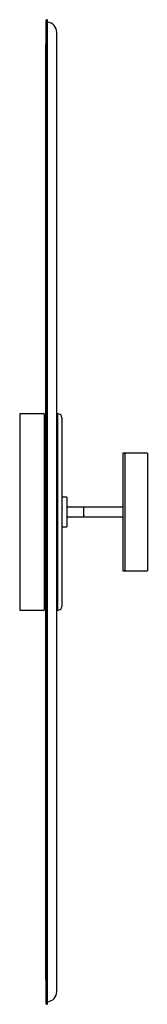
# Paper-space layout '_Izquierda' of a CAD drawing. Header units: millimetres. Extents: x 1002 to 1132, y -526 to 476.
import ezdxf

# ---------------------------------------------------------------- set-up
doc = ezdxf.new("R2010")
doc.units = ezdxf.units.MM

psp = doc.layouts.new('_Izquierda')

# ---------------------------------------------------------------- linework, layer by layer
at = {"color": 7, "linetype": 'Continuous', "lineweight": 25}
for p, q in [((1028.6, 474.2), (1028.6, -524.1)), ((1029.5, 475.9), (1029.5, -525.8)), ((1030.3, -525.4), (1030.3, 475.4)), ((1039.9, -512.8), (1039.9, 462.9)), ((1028.5, 449.4), (1028.5, -499.3)), ((1027.1, 75), (1002.1, 75)), ((1002.1, 75), (1002.1, -125)), ((1027.1, 75), (1027.1, -125)), ((1041.1, 75), (1039.9, 75)), ((1041.1, -125), (1041.1, 75)), ((1045.1, 71), (1045.1, -121)), ((1132.1, 35), (1107.1, 35)), ((1107.1, 35), (1107.1, -85)), ((1109.1, 35), (1109.1, -85)), ((1132.1, 35), (1132.1, -85)), ((1050.1, -10), (1045.1, -10)), ((1050.1, -10), (1050.1, -40)), ((1027.3, -20), (1027.1, -20)), ((1028, -20), (1027.9, -20)), ((1107.1, -20), (1050.1, -20)), ((1067.1, -20), (1067.1, -30)), ((1027.1, -30), (1027.6, -30)), ((1027.7, -20.4), (1027.5, -20.4)), ((1027.8, -29.6), (1028, -29.6)), ((1028.2, -30), (1028.3, -30)), ((1050.1, -30), (1107.1, -30)), ((1067.1, -21), (1067.1, -21.1)), ((1067.1, -28.6), (1067.1, -28.6)), ((1045.1, -40), (1050.1, -40)), ((1107.1, -85), (1132.1, -85)), ((1002.1, -125), (1027.1, -125)), ((1039.9, -125), (1041.1, -125))]:
    psp.add_line(p, q, dxfattribs=at)
for centre, radius, start, end in [((1030.6, 474.2), 2, 123.1319, 180), ((1029.8, 475.4), 0.5, 360, 123.1319), ((1029.4, 462.9), 10.5, 0, 85.0082), ((1037.5, 449.4), 9, 170.2359, 180), ((1041.1, 71), 4, 0, 90), ((1041.1, -121), 4, 270, 360), ((1037.5, -499.3), 9, 180, 189.7641), ((1029.4, -512.8), 10.5, 274.9918, 0), ((1030.6, -524.1), 2, 180, 236.8681), ((1029.8, -525.4), 0.5, 236.8681, 0)]:
    psp.add_arc(centre, radius, start, end, dxfattribs=at)
for points, knots in [([(1027.5, -20.4), (1027.5, -20.3), (1027.4, -20.2), (1027.3, -20), (1027.3, -20)], [0, 0, 0, 0, 0.4999857, 1, 1, 1, 1]), ([(1028.2, -20.4), (1028.2, -20.3), (1028.1, -20.2), (1028, -20), (1028, -20)], [0, 0, 0, 0, 0.499886, 1, 1, 1, 1]), ([(1027.3, -20.1), (1027.3, -20.1), (1027.3, -20.1), (1027.3, -20.9), (1027.4, -22.4), (1027.4, -24.3), (1027.5, -26.2), (1027.5, -28), (1027.6, -29.3), (1027.6, -30), (1027.6, -29.9), (1027.6, -29.9)], [0, 0, 0, 0, 0.085283, 0.203686, 0.326951, 0.447216, 0.567098, 0.690434, 0.809, 0.93082, 1, 1, 1, 1]), ([(1027.5, -20.5), (1027.5, -20.5), (1027.5, -20.5), (1027.6, -21.3), (1027.6, -22.6), (1027.7, -24.3), (1027.7, -26.1), (1027.7, -27.8), (1027.8, -29), (1027.8, -29.6), (1027.8, -29.5), (1027.8, -29.5)], [0, 0, 0, 0, 0.068929, 0.191773, 0.31966, 0.444436, 0.568813, 0.696775, 0.819788, 0.946176, 1, 1, 1, 1]), ([(1027.8, -20.1), (1027.8, -20.1), (1027.8, -20.2), (1027.7, -20.3), (1027.7, -20.4)], [0, 0, 0, 0, 0.300586, 1, 1, 1, 1]), ([(1027.7, -20.5), (1027.7, -20.4), (1027.7, -20.4), (1027.7, -21.2), (1027.8, -22.6), (1027.8, -24.3), (1027.9, -26.1), (1027.9, -27.8), (1028, -29), (1028, -29.6), (1028, -29.5), (1028, -29.5)], [0, 0, 0, 0, 0.097678, 0.218249, 0.34377, 0.466237, 0.588314, 0.713907, 0.834644, 0.958694, 1, 1, 1, 1]), ([(1027.7, -29.9), (1027.7, -29.9), (1027.8, -29.8), (1027.8, -29.7), (1027.9, -29.6)], [0, 0, 0, 0, 0.399048, 1, 1, 1, 1]), ([(1027.9, -20.1), (1027.9, -20.1), (1027.9, -20), (1028, -20.9), (1028, -22.4), (1028.1, -24.3), (1028.1, -26.2), (1028.1, -28), (1028.2, -29.3), (1028.2, -30), (1028.2, -29.9), (1028.2, -29.9)], [0, 0, 0, 0, 0.09634, 0.216931, 0.342472, 0.464959, 0.587055, 0.712669, 0.833426, 0.957495, 1, 1, 1, 1]), ([(1028, -20.1), (1028, -20.1), (1028, -20.1), (1028, -20.9), (1028.1, -22.4), (1028.1, -24.3), (1028.2, -26.2), (1028.2, -28), (1028.3, -29.3), (1028.3, -30), (1028.3, -29.9), (1028.3, -29.9)], [0, 0, 0, 0, 0.085281, 0.203682, 0.326944, 0.447207, 0.567087, 0.690419, 0.808984, 0.930801, 1, 1, 1, 1]), ([(1028, -29.6), (1028.1, -29.7), (1028.1, -29.8), (1028.2, -29.9), (1028.2, -30)], [0, 0, 0, 0, 0.499984, 1, 1, 1, 1]), ([(1028.4, -20.4), (1028.3, -20.4), (1028.3, -20.4), (1028.2, -20.4), (1028.2, -20.4)], [0, 0, 0, 0, 0.50525, 1, 1, 1, 1]), ([(1044.8, -29.6), (1044.9, -29.7), (1044.9, -29.8), (1045, -29.9), (1045, -30)], [0, 0, 0, 0, 0.502391, 1, 1, 1, 1]), ([(1045.3, -20.1), (1045.3, -20.1), (1045.3, -20.2), (1045.2, -20.3), (1045.2, -20.4)], [0, 0, 0, 0, 0.296714, 1, 1, 1, 1]), ([(1045.2, -29.9), (1045.2, -29.9), (1045.3, -29.8), (1045.3, -29.7), (1045.3, -29.6)], [0, 0, 0, 0, 0.412979, 1, 1, 1, 1]), ([(1067.1, -28.6), (1067.1, -28.6), (1067.2, -28.6), (1067.2, -28.6), (1067.3, -28.6)], [0, 0, 0, 0, 0.516476, 1, 1, 1, 1]), ([(1067.3, -28.6), (1067.3, -28.7), (1067.4, -28.8), (1067.4, -28.9), (1067.4, -28.9)], [0, 0, 0, 0, 0.578988, 1, 1, 1, 1])]:
    psp.add_open_spline(points, degree=3, knots=knots, dxfattribs=at)

doc.saveas('drawing.dxf')
